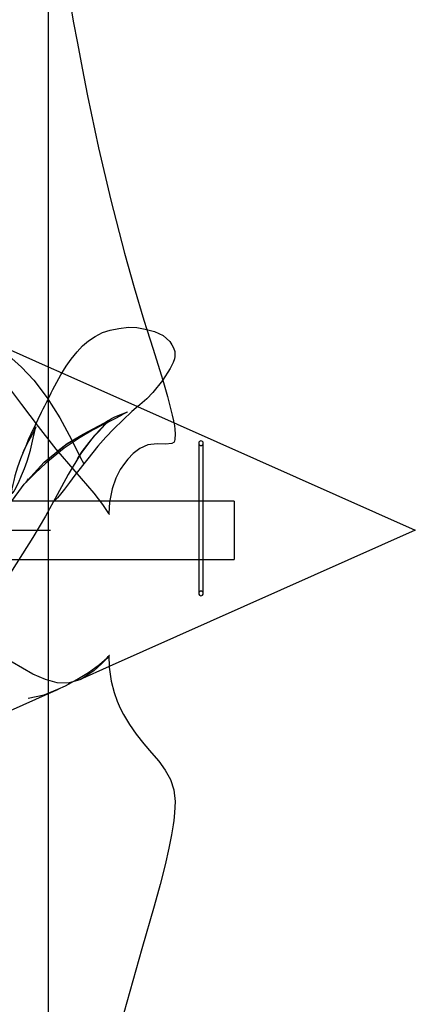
# Model space of a CAD drawing. Extents: x -135 to 10, y 84 to 175.
# Tile 50 of 53: x 0.22 to 3.63, y 143.47 to 151.94. Entities that reach past the tile are written whole.
import ezdxf

# ---------------------------------------------------------------- set-up
doc = ezdxf.new("R2010")
doc.units = 0
doc.header["$LTSCALE"] = 1.5
doc.header["$MEASUREMENT"] = 0
doc.linetypes.add('CENTER', pattern=[2, 1.25, -0.25, 0.25, -0.25])
doc.linetypes.add('SLDHIDDEN0', pattern=[1.905, 1.27, -0.635])
doc.layers.get('0').update_dxf_attribs({"linetype": 'CONTINUOUS'})
doc.layers.get('DEFPOINTS').update_dxf_attribs({"linetype": 'CONTINUOUS'})
for name, color, linetype in [('DIM', 1, 'CONTINUOUS'), ('DUCT', 30, 'CONTINUOUS'), ('HULL', 7, 'CONTINUOUS'), ('TAIL', 140, 'CONTINUOUS')]:
    doc.layers.add(name, color=color, linetype=linetype)
doc.styles.add('ENGR', font='Romans', dxfattribs={"oblique": 15})
doc.dimstyles.get("Standard").update_dxf_attribs({"dimtxt": 0.18, "dimasz": 0.18, "dimexe": 0.18, "dimexo": 0.0625, "dimgap": 0.09, "dimtad": 0, "dimtih": 1, "dimtoh": 1, "dimdec": 4, "dimzin": 0, "dimtxsty": 'STANDARD', "dimcen": 0.09, "dimazin": 3, "dimtfac": 1, "dimtdec": 4, "dimtofl": 0, "dimtmove": 0, "dimatfit": 3, "dimtolj": 1, "dimtzin": 0})

# ---------------------------------------------------------------- blocks, each defined once
blk = doc.blocks.new('*D9')
at = {"color": 0, "linetype": 'BYBLOCK'}
blk.add_line((-57.8859, 144.3801), (-51.4618, 142.0419), dxfattribs=at)
for start, end in [(4.12445, 8.2489), (331.7511, 335.87555)]:
    blk.add_arc((-66.578, 147.5438), 15.0063, start, end, dxfattribs=at)
for points in [[(-51.4307, 148.6295), (-51.7905, 148.6166), (-51.5717, 147.5438)], [(-53.0492, 141.478), (-52.7155, 141.3428), (-52.4767, 142.4113)]]:
    blk.add_solid(points, dxfattribs=at)
at = {"layer": 'DEFPOINTS', "color": 0, "linetype": 'BYBLOCK'}
for p in [(-100.5781, 147.5438), (-66.578, 147.5438), (0.4895, 147.5438), (-58.5906, 144.6366), (-51.9762, 144.0831)]:
    blk.add_point(p, dxfattribs=at)
at = {"color": 0, "linetype": 'BYBLOCK', "insert": (-51.7997, 144.9379), "char_height": 0.9, "attachment_point": 5, "style": 'ENGR'}
blk.add_mtext('\\A1;20°', dxfattribs=at)

msp = doc.modelspace()

# ---------------------------------------------------------------- linework, layer by layer
at = {"layer": 'DUCT', "linetype": 'CONTINUOUS'}
for p, q in [((0.4681, 155.1037), (0.4681, 139.9838)), ((0.4681, 148.9512), (0.5876, 148.8979)), ((1.2387, 148.6081), (3.6292, 147.5438)), ((3.6292, 147.5438), (0.9948, 146.3709)), ((0.5535, 146.1744), (0.4681, 146.1364))]:
    msp.add_line(p, q, dxfattribs=at)
at = {"layer": 'DUCT', "linetype": 'SLDHIDDEN0'}
for p, q in [((-0.2957, 149.2912), (0.4681, 148.9512)), ((0.5876, 148.8979), (1.2387, 148.6081)), ((0.9948, 146.3709), (0.7393, 146.2571)), ((0.4681, 146.1364), (-1.4244, 145.2938))]:
    msp.add_line(p, q, dxfattribs=at)
at = {"layer": 'DUCT', "linetype": 'CONTINUOUS', "flags": 128}
for points in [[(0.4681, 153.0581), (0.4865, 152.9714), (0.5345, 152.7306), (0.5765, 152.5109), (0.6089, 152.3382), (0.6321, 152.2118), (0.6483, 152.1227), (0.6655, 152.0281), (0.6849, 151.9224), (0.7204, 151.7341), (0.7617, 151.5198), (0.8085, 151.2808), (0.9028, 150.8344), (1.0074, 150.3836), (1.1255, 149.9289), (1.2096, 149.6334), (1.2933, 149.3524), (1.3191, 149.2706)], [(0.4641, 148.6598), (0.4641, 148.6598), (0.4642, 148.66), (0.4643, 148.6602), (0.4643, 148.6603), (0.4644, 148.6604), (0.4645, 148.6605), (0.4645, 148.6607), (0.4647, 148.661), (0.4649, 148.6614), (0.4651, 148.6618), (0.4661, 148.6641), (0.4695, 148.6712), (0.4811, 148.6958), (0.4951, 148.7251), (0.5098, 148.7551), (0.5251, 148.7854), (0.5766, 148.8802), (0.624, 148.9563), (0.6661, 149.0152), (0.7176, 149.0789), (0.7647, 149.1291), (0.8154, 149.1724), (0.8719, 149.2111), (0.9351, 149.2439), (1.0032, 149.2666), (1.0773, 149.281), (1.1608, 149.2916), (1.2308, 149.2883), (1.3046, 149.2746), (1.3831, 149.2529), (1.4585, 149.2205), (1.5146, 149.1671), (1.533, 149.1404), (1.5487, 149.112), (1.5588, 149.0824), (1.5594, 149.0391), (1.5552, 149.0194), (1.545, 148.9885), (1.5198, 148.9354), (1.4539, 148.8321), (1.3695, 148.7279), (1.3172, 148.6757), (1.2767, 148.6401), (1.2571, 148.6238), (1.2248, 148.5962), (1.1895, 148.5648), (1.1113, 148.4919), (1.0332, 148.4155), (0.9655, 148.3448), (0.8973, 148.2671), (0.8102, 148.1597), (0.6994, 148.017), (0.6508, 147.9536), (0.6084, 147.8985), (0.5743, 147.8548), (0.5491, 147.8242), (0.5329, 147.8071), (0.5285, 147.8051)], [(1.4557, 148.8349), (1.4971, 148.6954), (1.5374, 148.5354), (1.5479, 148.4852), (1.5507, 148.4691)], [(0.4633, 148.6603), (0.4689, 148.6712), (0.4728, 148.6786)], [(0.5521, 146.1777), (0.618, 146.2053), (0.7167, 146.2591), (0.8156, 146.3207), (0.9106, 146.39), (0.9547, 146.4277), (0.9757, 146.4473), (0.9857, 146.4574), (0.9891, 146.4609), (0.9924, 146.4642), (0.9934, 146.4654), (0.9941, 146.4661), (0.9946, 146.4666), (0.9949, 146.4669), (0.9951, 146.4672), (0.9952, 146.4673), (0.9953, 146.4674), (0.9954, 146.4674), (0.9954, 146.4675), (0.9954, 146.4675), (0.9954, 146.4675), (0.9954, 146.4675), (0.9955, 146.4675), (0.9955, 146.4675), (0.9955, 146.4676), (0.9955, 146.4676), (0.9955, 146.4676), (0.9955, 146.4676), (0.9955, 146.4676), (0.9955, 146.4676), (0.9955, 146.4676), (0.9955, 146.4676), (0.9955, 146.4676)], [(0.9911, 146.4681), (0.995, 146.3656), (1.012, 146.2458), (1.0359, 146.1487), (1.062, 146.0735), (1.0874, 146.0149), (1.1167, 145.958), (1.1681, 145.8735), (1.2274, 145.7896), (1.2924, 145.7076), (1.3583, 145.6304), (1.421, 145.5564), (1.4771, 145.4808), (1.522, 145.4), (1.551, 145.3104), (1.5612, 145.21), (1.5571, 145.1122), (1.5497, 145.0484), (1.5444, 145.0114), (1.5299, 144.9251), (1.5077, 144.8097), (1.4759, 144.6672), (1.4325, 144.4963), (1.3805, 144.3092), (1.2754, 143.943), (1.1723, 143.5764), (1.0938, 143.3021)]]:
    msp.add_lwpolyline(points, dxfattribs=at)
at = {"layer": 'DUCT', "linetype": 'SLDHIDDEN0', "flags": 128}
for points in [[(-0.5283, 149.3946), (-0.536, 149.3974), (-0.5324, 149.395), (-0.5219, 149.3894), (-0.5103, 149.3836), (-0.4918, 149.375), (-0.4655, 149.3633), (-0.4231, 149.3452), (-0.3442, 149.3122), (-0.2706, 149.2799), (-0.1292, 149.2104), (0.0032, 149.1332), (0.1258, 149.0461), (0.2392, 148.9471), (0.3449, 148.8345), (0.4605, 148.6836), (0.5681, 148.5125), (0.6681, 148.3237), (0.7442, 148.1726), (0.825, 148.0171), (0.9105, 147.8497), (0.953, 147.7643), (0.9681, 147.7341), (0.9779, 147.7145), (0.9842, 147.7018), (0.9883, 147.6936), (0.9908, 147.6883), (0.9932, 147.6835), (0.994, 147.6818), (0.9945, 147.6807), (0.9949, 147.68), (0.9951, 147.6795), (0.9952, 147.6792), (0.9953, 147.679), (0.9954, 147.6789), (0.9954, 147.6788), (0.9954, 147.6787), (0.9955, 147.6787), (0.9955, 147.6787), (0.9955, 147.6787), (0.9955, 147.6787), (0.9955, 147.6787), (0.9955, 147.6787), (0.9955, 147.6787), (0.9955, 147.6787), (0.9955, 147.6787), (0.9955, 147.6787)], [(0.9955, 147.6787), (0.9955, 147.6787), (0.9955, 147.6787), (0.9955, 147.6787), (0.9955, 147.6787), (0.9955, 147.6787), (0.9954, 147.6787), (0.9954, 147.6788), (0.9951, 147.6792), (0.9942, 147.6809), (0.9903, 147.6875), (0.9739, 147.7137), (0.939, 147.7649), (0.8638, 147.8635), (0.7002, 148.0532), (0.5374, 148.2427), (0.3842, 148.4369), (0.2412, 148.6265), (0.1119, 148.7973), (-0.0153, 148.9536), (-0.1417, 149.092), (-0.2839, 149.2242), (-0.4196, 149.3288), (-0.4814, 149.3689), (-0.5268, 149.3941)], [(1.3191, 149.2706), (1.3722, 149.1017), (1.442, 148.8811), (1.4557, 148.8349)], [(0.251, 148.2087), (0.2583, 148.2259), (0.2671, 148.2463), (0.278, 148.2712), (0.2841, 148.2855), (0.2873, 148.2929), (0.2906, 148.3006), (0.2939, 148.3084), (0.2973, 148.3162), (0.3006, 148.3241), (0.3167, 148.3608), (0.3229, 148.3746), (0.329, 148.3881), (0.3415, 148.415), (0.3591, 148.4521), (0.3821, 148.4997), (0.4125, 148.561), (0.426, 148.5877), (0.4398, 148.6146), (0.4461, 148.6269), (0.4519, 148.6383), (0.4572, 148.6485), (0.4618, 148.6576), (0.4633, 148.6603)], [(0.5533, 148.2313), (0.633, 148.2903), (0.7686, 148.3699), (0.9, 148.4393), (0.9526, 148.4685), (0.9695, 148.4783), (0.9804, 148.4848), (0.984, 148.487), (0.9877, 148.4892), (0.9915, 148.4914), (0.9955, 148.4938), (1.0136, 148.504), (1.037, 148.5158), (1.07, 148.53), (1.1087, 148.5451), (1.1369, 148.5566), (1.1502, 148.5621), (1.1508, 148.5622), (1.1504, 148.5618), (1.1489, 148.5608), (1.1463, 148.5593), (1.1426, 148.5571), (1.1152, 148.5418), (1.091, 148.5285), (1.0435, 148.5033), (0.9457, 148.4533), (0.8506, 148.404), (0.7432, 148.3424), (0.6064, 148.2494), (0.4488, 148.1215), (0.3577, 148.0363), (0.3261, 148.0045), (0.3032, 147.9807), (0.2947, 147.9719), (0.2882, 147.9652), (0.2835, 147.9606), (0.2807, 147.9582), (0.2805, 147.9587)], [(0.9955, 148.4851), (0.9955, 148.4851), (0.9955, 148.4851), (0.9955, 148.4851), (0.9955, 148.4851), (0.9955, 148.485), (0.9954, 148.485), (0.9952, 148.4848), (0.9941, 148.4839), (0.99, 148.4803), (0.9732, 148.4658), (0.9647, 148.4583), (0.9309, 148.426), (0.8627, 148.3521), (0.7487, 148.2033), (0.6409, 148.0231), (0.5472, 147.8482), (0.4456, 147.6659), (0.3371, 147.4806), (0.1573, 147.2004), (0.0589, 147.0651), (-0.0461, 146.9346), (-0.1576, 146.8096), (-0.2751, 146.6903), (-0.3983, 146.5768), (-0.4474, 146.543), (-0.4761, 146.5316), (-0.4992, 146.5288), (-0.514, 146.5318), (-0.5255, 146.5399), (-0.5338, 146.5543), (-0.5361, 146.5714), (-0.5239, 146.6386), (-0.4863, 146.7375), (-0.4374, 146.8354), (-0.3309, 147.025), (-0.2169, 147.2122), (-0.1014, 147.3964), (0.0184, 147.5869), (0.1394, 147.7704), (0.2633, 147.9408), (0.4333, 148.1307), (0.618, 148.2802), (0.7167, 148.339), (0.8156, 148.3897), (0.9106, 148.4375), (0.9547, 148.4612), (0.9757, 148.473), (0.9833, 148.4745)], [(0.363, 148.4348), (0.363, 148.4348), (0.363, 148.4348), (0.363, 148.4348), (0.363, 148.4348), (0.3622, 148.4328), (0.3616, 148.4316), (0.3603, 148.4286), (0.3581, 148.4237), (0.3542, 148.4153), (0.3506, 148.4079), (0.3467, 148.4001), (0.3132, 148.3369), (0.2834, 148.2795), (0.2561, 148.2208), (0.2313, 148.158), (0.2058, 148.0854), (0.183, 148.0119), (0.1724, 147.9727), (0.1638, 147.9372), (0.1565, 147.8994), (0.154, 147.8803), (0.1539, 147.8707), (0.1552, 147.866), (0.156, 147.865), (0.1569, 147.8643), (0.158, 147.8638), (0.1592, 147.8637), (0.1612, 147.8641), (0.1634, 147.8655), (0.1747, 147.8804), (0.1824, 147.8932), (0.2122, 147.9512), (0.24, 148.0138), (0.2651, 148.0764), (0.2879, 148.139), (0.3174, 148.2341), (0.3402, 148.3357), (0.363, 148.4348)], [(0.7205, 148.1591), (0.7605, 148.2229), (0.8203, 148.2991), (0.8713, 148.3586), (0.9039, 148.3949), (0.9295, 148.4225), (0.9412, 148.435), (0.9508, 148.4458), (0.9653, 148.4618), (0.9767, 148.4716), (0.9837, 148.4741)], [(1.5507, 148.4691), (1.5551, 148.444), (1.5592, 148.4121), (1.5624, 148.3739), (1.5599, 148.3236), (1.5521, 148.3021), (1.5337, 148.2912), (1.4782, 148.2859), (1.407, 148.2873), (1.3278, 148.2787), (1.2575, 148.2483), (1.2003, 148.2036), (1.155, 148.1556), (1.1251, 148.1191), (1.0886, 148.0657), (1.0514, 147.9935), (1.0193, 147.9009), (0.9972, 147.7857), (0.9918, 147.6881)], [(0.2803, 147.9596), (0.2868, 147.9692), (0.299, 147.985)], [(0.5285, 147.8051), (0.5272, 147.8045), (0.5321, 147.8167), (0.5444, 147.8406)], [(0.9955, 146.4676), (0.9955, 146.4676), (0.9955, 146.4676), (0.9955, 146.4676), (0.9955, 146.4675), (0.9954, 146.4675), (0.9952, 146.4671), (0.9941, 146.4659), (0.99, 146.4609), (0.9732, 146.4416), (0.9647, 146.4321), (0.9309, 146.3965), (0.8627, 146.3347), (0.7487, 146.2615), (0.6409, 146.2292), (0.5472, 146.233), (0.4456, 146.2599), (0.3371, 146.3072), (0.1573, 146.4102), (0.0589, 146.4704), (-0.0461, 146.5331), (-0.1576, 146.5964), (-0.2751, 146.659), (-0.3983, 146.7194), (-0.4474, 146.7328), (-0.4761, 146.7317), (-0.4992, 146.7241), (-0.514, 146.7141), (-0.5255, 146.7001), (-0.5338, 146.6813), (-0.5361, 146.6623), (-0.5239, 146.6), (-0.4863, 146.5219), (-0.4374, 146.4549), (-0.3309, 146.3436), (-0.2169, 146.2545), (-0.1014, 146.1847), (0.0184, 146.1307), (0.1394, 146.0995), (0.2633, 146.0938), (0.4333, 146.1279), (0.5521, 146.1777)]]:
    msp.add_lwpolyline(points, dxfattribs=at)
at = {"layer": 'HULL', "color": 1, "linetype": 'CENTER', "ltscale": 0.5}
msp.add_line((-100.5781, 147.5438), (0.4895, 147.5438), dxfattribs=at)
at = {"layer": 'TAIL', "linetype": 'CONTINUOUS'}
for p, q in [((1.7642, 148.2935), (1.7642, 147.0008)), ((1.804, 147.0008), (1.804, 148.2935)), ((1.7642, 147.795), (-0.398, 147.795)), ((2.0698, 147.795), (1.804, 147.795)), ((2.0698, 147.795), (2.0698, 147.2925)), ((-0.398, 147.2925), (1.7642, 147.2925)), ((1.804, 147.2925), (2.0698, 147.2925))]:
    msp.add_line(p, q, dxfattribs=at)
at = {"layer": 'TAIL', "linetype": 'SLDHIDDEN0'}
for p, q in [((1.804, 147.795), (1.7642, 147.795)), ((1.7642, 147.2925), (1.804, 147.2925))]:
    msp.add_line(p, q, dxfattribs=at)
at = {"layer": 'TAIL', "linetype": 'CONTINUOUS'}
for centre, start, end in [((1.7841, 148.2935), 0, 180), ((1.7841, 147.0008), 180, 0)]:
    msp.add_arc(centre, 0.0199, start, end, dxfattribs=at)
at = {"layer": 'TAIL', "linetype": 'SLDHIDDEN0'}
for centre, start, end in [((1.7841, 148.2935), 180, 0), ((1.7841, 147.0008), 0, 180)]:
    msp.add_arc(centre, 0.0199, start, end, dxfattribs=at)

# ---------------------------------------------------------------- dimensions: what is measured, and where the dimension line sits
at = {"layer": 'DIM'}
dim = msp.add_angular_dim_2l(base=(-51.9762, 144.0831), line1=((-66.578, 147.5438), (-58.5906, 144.6366)), line2=((-100.5781, 147.5438), (0.4895, 147.5438)), dimstyle='STANDARD', override={"dimscale": 6, "dimtxt": 0.15, "dimexo": 0.125, "dimdec": 0, "dimtxsty": 'ENGR', "dimtdec": 0}, dxfattribs=at)
dim.commit()
dim.dimension.update_dxf_attribs({"geometry": '*D9', "text_midpoint": (-51.7997, 144.9379)})

doc.saveas('drawing.dxf')
